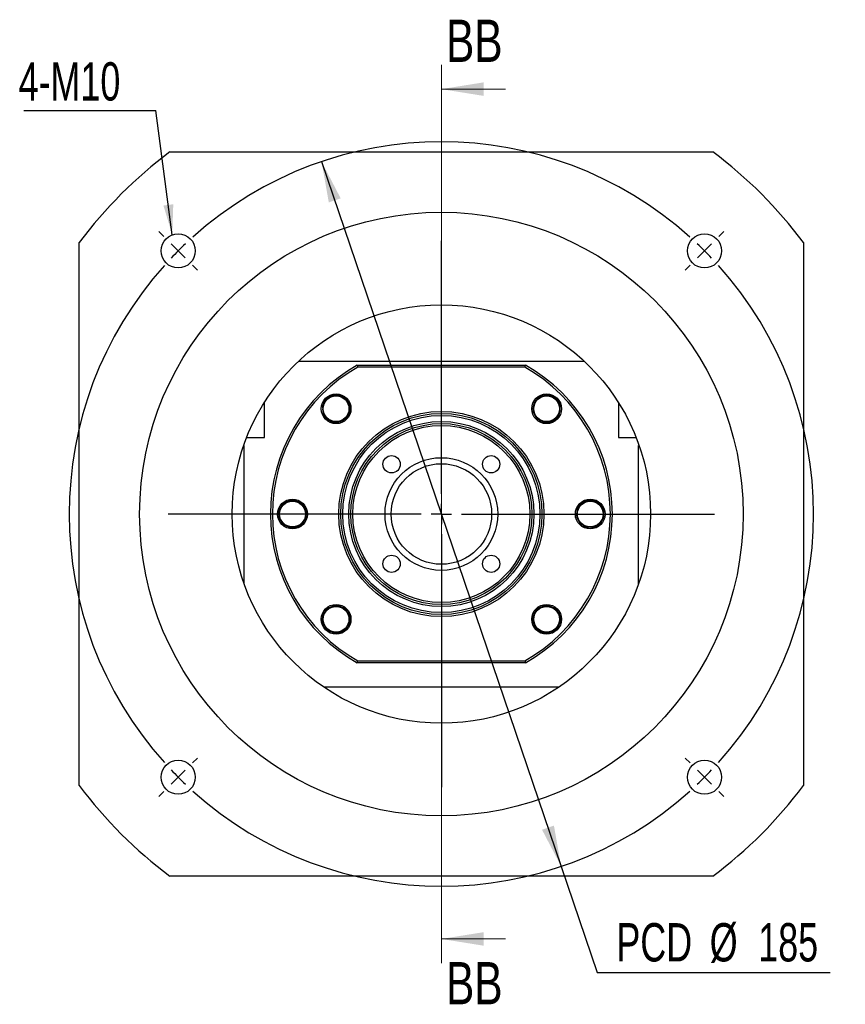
# Paper-space layout 'MBCK25-J' of a CAD drawing. Header units: millimetres. Extents: x 25 to 292, y -2 to 204.
# Tile 1 of 6: x 25 to 93, y 3 to 85. Entities that reach past the tile are written whole.
import ezdxf

# ---------------------------------------------------------------- set-up
doc = ezdxf.new("R2010")
doc.units = ezdxf.units.MM
doc.layers.add('圖層0', color=7, linetype='Continuous')
doc.styles.add('SLDTEXTSTYLE0', font='TXT', dxfattribs={"width": 0.7})
doc.styles.add('SLDTEXTSTYLE3', font='TXT', dxfattribs={"width": 0.75})
doc.dimstyles.new('SLDDIMSTYLE1', dxfattribs={"dimtxt": 3.389974, "dimasz": 2.5, "dimexe": 0, "dimexo": 0.0625, "dimgap": 0.847493, "dimtad": 0, "dimtih": 1, "dimtoh": 1, "dimlfac": 3, "dimrnd": 1e-09, "dimzin": 12, "dimdsep": 46, "dimtxsty": 'SLDTEXTSTYLE0', "dimsah": 1, "dimcen": 0, "dimadec": 0, "dimazin": 3, "dimtfac": 1, "dimtmove": 0, "dimatfit": 3, "dimfxl": 0, "dimfrac": 2, "dimtolj": 1, "dimtzin": 12, "dimarcsym": 0})
doc.dimstyles.new('SLDDIMSTYLE2', dxfattribs={"dimtxt": 0.18, "dimasz": 2.5, "dimexe": 0, "dimexo": 0.0625, "dimgap": 0, "dimtad": 0, "dimtih": 1, "dimtoh": 1, "dimdec": 0, "dimrnd": 1e-09, "dimzin": 0, "dimdsep": 46, "dimtxsty": 'Standard', "dimsah": 1, "dimcen": 0.09, "dimadec": 0, "dimazin": 0, "dimtfac": 2.5, "dimtdec": 0, "dimtofl": 0, "dimtmove": 0, "dimatfit": 3, "dimfxl": 0, "dimfrac": 2, "dimtolj": 1, "dimtzin": 0, "dimarcsym": 0})

# ---------------------------------------------------------------- blocks, each defined once
blk = doc.blocks.new('_D_40')
at = {"layer": '圖層0', "color": 7}
for p, q in [((49.915, 72.855), (69.763, 14.47)), ((69.763, 14.47), (72.752, 5.68)), ((72.752, 5.68), (92.055, 5.68))]:
    blk.add_line(p, q, dxfattribs=at)
for points in [[(49.915, 72.855), (50.513, 69.478), (51.5, 69.814)], [(69.763, 14.47), (69.166, 17.848), (68.179, 17.512)]]:
    blk.add_solid(points, dxfattribs=at)
at = {"layer": '圖層0', "color": 7, "char_height": 3.175, "attachment_point": 1, "style": 'SLDTEXTSTYLE0'}
for s, insert in [('PCD', (74.339, 9.773)), ('%%c', (82.071, 9.773)), ('185', (86.093, 9.773))]:
    blk.add_mtext(s, dxfattribs=dict(at, insert=insert))
blk = doc.blocks.new('SW_NOTE_10')
at = {"layer": '圖層0', "color": 0}
blk.add_line((-10.952, 0), (0, 0), dxfattribs=at)
at = {"layer": '圖層0', "color": 0, "insert": (-11.378, 3.994), "char_height": 3.175, "attachment_point": 1, "style": 'SLDTEXTSTYLE0'}
blk.add_mtext('4-M10', dxfattribs=at)
blk = doc.blocks.new('SW_CENTERMARKSYMBOL_16')
at = {"layer": '圖層0', "color": 0}
for p, q in [((-44.783, 1.179), (-45.196, 1.591)), ((-21.802, -20.136), (-21.802, 0.833)), ((1.179, 1.179), (1.591, 1.591)), ((-43.605, 0), (-44.194, 0.589)), ((-43.605, 0), (-43.016, -0.589)), ((0, 0), (-0.589, -0.589)), ((0, 0), (0.589, 0.589)), ((-42.426, -1.179), (-42.014, -1.591)), ((-1.179, -1.179), (-1.591, -1.591)), ((-21.802, -21.802), (-21.802, -20.969)), ((-23.469, -21.802), (-44.438, -21.802)), ((-21.802, -21.802), (-22.636, -21.802)), ((-21.802, -21.802), (-21.802, -22.636)), ((-21.802, -21.802), (-20.969, -21.802)), ((-20.136, -21.802), (0.833, -21.802)), ((-21.802, -23.469), (-21.802, -44.438)), ((-42.426, -42.426), (-42.014, -42.014)), ((-1.179, -42.426), (-1.591, -42.014)), ((-43.605, -43.605), (-43.016, -43.016)), ((0, -43.605), (-0.589, -43.016)), ((-43.605, -43.605), (-44.194, -44.194)), ((0, -43.605), (0.589, -44.194)), ((-44.783, -44.783), (-45.196, -45.196)), ((1.179, -44.783), (1.591, -45.196))]:
    blk.add_line(p, q, dxfattribs=at)
for start, end in [(48.09707, 131.90293), (135, 136.54853), (133.45147, 135), (45, 46.54853), (43.45147, 45), (138.09707, 221.90293), (318.09707, 41.90293), (223.45147, 225), (315, 316.54853), (225, 226.54853), (313.45147, 315), (228.09707, 311.90293)]:
    blk.add_arc((-21.802, -21.802), 30.833, start, end, dxfattribs=at)

psp = doc.layouts.new('MBCK25-J')

# ---------------------------------------------------------------- linework, layer by layer
at = {"color": 7, "linetype": 'Continuous', "lineweight": 18}
for p, q in [((59.8395, 80.8628), (59.8395, 6.4628)), ((65.1595, 78.8628), (59.8395, 78.8628)), ((65.1595, 8.4628), (59.8395, 8.4628))]:
    psp.add_line(p, q, dxfattribs=at)
at = {"color": 7, "linetype": 'Continuous', "lineweight": 25}
for p, q in [((37.3395, 73.6628), (82.3395, 73.6628)), ((29.8395, 21.1628), (29.8395, 66.1628)), ((89.8395, 66.1628), (89.8395, 21.1628)), ((48.0073, 56.3294), (71.6716, 56.3294)), ((52.8693, 55.9961), (52.9133, 55.8294)), ((52.8693, 55.9961), (66.8096, 55.9961)), ((66.7657, 55.8294), (52.9133, 55.8294)), ((66.7657, 55.8294), (66.8096, 55.9961)), ((45.1728, 49.9961), (45.1728, 52.9004)), ((74.5061, 52.9004), (74.5061, 49.9961)), ((43.7046, 49.9961), (45.1728, 49.9961)), ((74.5061, 49.9961), (75.9743, 49.9961)), ((43.5061, 49.3294), (43.4586, 49.3294)), ((43.5061, 37.8605), (43.5061, 49.3294)), ((76.1728, 37.8605), (76.1728, 49.3294)), ((76.1728, 49.3294), (76.2204, 49.3294)), ((52.8693, 31.3294), (52.9133, 31.4961)), ((66.8096, 31.3294), (52.8693, 31.3294)), ((52.9133, 31.4961), (66.7657, 31.4961)), ((66.7657, 31.4961), (66.8096, 31.3294)), ((69.5863, 29.3294), (50.0927, 29.3294)), ((82.3395, 13.6628), (37.3395, 13.6628))]:
    psp.add_line(p, q, dxfattribs=at)
for centre, radius in [((59.8395, 43.6628), 25), ((38.037, 65.4652), 1.4167), ((81.6419, 65.4652), 1.4167), ((59.8395, 43.6628), 17.3333), ((51.1185, 52.3838), 1.2333), ((51.1185, 52.3838), 1.0667), ((68.5605, 52.3838), 1.2333), ((68.5605, 52.3838), 1.0667), ((59.8395, 43.6628), 8.5), ((59.8395, 43.6628), 8.3333), ((59.8395, 43.6628), 8.1667), ((59.8395, 43.6628), 7.6667), ((59.8395, 43.6628), 7.5), ((59.8395, 43.6628), 7.3333), ((55.7147, 47.7876), 0.7167), ((59.8395, 43.6628), 4.6667), ((63.9643, 47.7876), 0.7167), ((59.8395, 43.6628), 4.1667), ((47.5061, 43.6628), 1.2333), ((72.1728, 43.6628), 1.2333), ((47.5061, 43.6628), 1.1333), ((47.5061, 43.6628), 1.0667), ((72.1728, 43.6628), 1.0667), ((55.7147, 39.538), 0.7167), ((63.9643, 39.538), 0.7167), ((51.1185, 34.9418), 1.2333), ((51.1185, 34.9418), 1.1333), ((51.1185, 34.9418), 1.0667), ((68.5605, 34.9418), 1.2333), ((68.5605, 34.9418), 1.1333), ((68.5605, 34.9418), 1.0667), ((38.037, 21.8603), 1.4167), ((81.6419, 21.8603), 1.4167)]:
    psp.add_circle(centre, radius, dxfattribs=at)
for centre, radius, start, end in [((59.8395, 43.6628), 37.5, 126.869898, 143.130102), ((59.8395, 43.6628), 37.5, 36.869898, 53.130102), ((59.8395, 43.6628), 14.1667, 119.472932, 240.527068), ((59.8395, 43.6628), 14, 119.651845, 240.348155), ((59.8395, 43.6628), 14, 299.651845, 60.348155), ((59.8395, 43.6628), 14.1667, 299.472932, 60.527068), ((51.1185, 52.3838), 1.1333, 180, 169.085732), ((68.5605, 52.3838), 1.1333, 237.200048, 180), ((68.5605, 52.3838), 1.1333, 180, 233.118732), ((72.1728, 43.6628), 1.1333, 237.200048, 180), ((72.1728, 43.6628), 1.1333, 180, 233.118732), ((59.8395, 43.6628), 37.5, 216.869898, 233.130102), ((59.8395, 43.6628), 37.5, 306.869898, 323.130102)]:
    psp.add_arc(centre, radius, start, end, dxfattribs=at)
for points, knots in [([(51.1936, 53.489), (51.1236, 53.49), (50.9921, 53.4918), (50.8028, 53.4506), (50.6305, 53.3841), (50.4717, 53.2894), (50.3306, 53.1699), (50.1715, 52.9808), (50.05, 52.7382), (50.0235, 52.5369), (50.0132, 52.4588)], [0, 0, 0, 0, 0.1205083, 0.2264544, 0.3324004, 0.438346, 0.5442923, 0.6502383, 0.8644385, 1, 1, 1, 1]), ([(52.0065, 51.5796), (52.0346, 51.6128), (52.1071, 51.6984), (52.1912, 51.8576), (52.2596, 52.0499), (52.2923, 52.2488), (52.2907, 52.4508), (52.2554, 52.646), (52.1873, 52.8334), (52.0902, 53.004), (51.9642, 53.1563), (51.8168, 53.2824), (51.6497, 53.3819), (51.487, 53.4443), (51.333, 53.4798), (51.2403, 53.4859), (51.1936, 53.489)], [0, 0, 0, 0, 0.05039436, 0.13005602, 0.20722452, 0.28669759, 0.36262642, 0.44081216, 0.51586054, 0.59310183, 0.66755404, 0.74426118, 0.81719019, 0.89223435, 0.94568552, 1, 1, 1, 1]), ([(69.7552, 52.5678), (69.7418, 52.6282), (69.7138, 52.7538), (69.6297, 52.9335), (69.5168, 53.1015), (69.3753, 53.2493), (69.2132, 53.3687), (69.0323, 53.4589), (68.8423, 53.516), (68.6444, 53.5403), (68.4483, 53.5311), (68.2555, 53.4879), (68.0762, 53.4137), (67.9118, 53.3099), (67.7824, 53.1932), (67.6809, 53.0721), (67.6334, 52.9922), (67.6094, 52.9519)], [0, 0, 0, 0, 0.0651817, 0.1356361, 0.2081469, 0.2783883, 0.3507275, 0.4198405, 0.4910078, 0.5593196, 0.6296272, 0.6973962, 0.7672178, 0.8336003, 0.901908, 0.950561, 1, 1, 1, 1]), ([(50.0132, 52.4588), (50.0108, 52.5192), (50.0067, 52.6234), (50.0287, 52.7253), (50.0379, 52.7681)], [0, 0, 0, 0, 0.5794833, 1, 1, 1, 1]), ([(67.6094, 52.9519), (67.5769, 52.89), (67.5157, 52.7736), (67.4665, 52.5862), (67.4476, 52.4025), (67.46, 52.2181), (67.5025, 52.0381), (67.5989, 51.8105), (67.7599, 51.5922), (67.9274, 51.4773), (67.9923, 51.4328)], [0, 0, 0, 0, 0.1205085, 0.2264543, 0.3324002, 0.4383462, 0.544292, 0.650238, 0.8644387, 1, 1, 1, 1]), ([(67.9923, 51.4328), (67.9374, 51.458), (67.8427, 51.5016), (67.7618, 51.5673), (67.7278, 51.595)], [0, 0, 0, 0, 0.57948312, 1, 1, 1, 1]), ([(48.0743, 44.6138), (48.1292, 44.5885), (48.2239, 44.5449), (48.3048, 44.4792), (48.3388, 44.4515)], [0, 0, 0, 0, 0.57948337, 1, 1, 1, 1]), ([(48.4571, 43.0946), (48.4897, 43.1565), (48.5509, 43.2729), (48.6001, 43.4603), (48.619, 43.644), (48.6066, 43.8285), (48.5641, 44.0085), (48.4677, 44.236), (48.3067, 44.4543), (48.1392, 44.5692), (48.0743, 44.6138)], [0, 0, 0, 0, 0.1205083, 0.2264543, 0.3324003, 0.4383462, 0.5442922, 0.6502382, 0.864439, 1, 1, 1, 1]), ([(71.2218, 44.2309), (71.1892, 44.169), (71.128, 44.0527), (71.0788, 43.8652), (71.0599, 43.6815), (71.0723, 43.4971), (71.1149, 43.3171), (71.2112, 43.0895), (71.3723, 42.8712), (71.5397, 42.7563), (71.6046, 42.7118)], [0, 0, 0, 0, 0.1205083, 0.2264543, 0.3324003, 0.4383462, 0.5442922, 0.6502382, 0.864439, 1, 1, 1, 1]), ([(73.3675, 43.8468), (73.3541, 43.9072), (73.3262, 44.0328), (73.242, 44.2125), (73.1291, 44.3805), (72.9876, 44.5283), (72.8255, 44.6478), (72.6447, 44.738), (72.4547, 44.795), (72.2568, 44.8193), (72.0607, 44.8101), (71.8678, 44.7669), (71.6886, 44.6927), (71.5242, 44.5889), (71.3948, 44.4722), (71.2933, 44.3511), (71.2458, 44.2712), (71.2218, 44.2309)], [0, 0, 0, 0, 0.0651818, 0.1356363, 0.2081469, 0.2783884, 0.3507276, 0.4198404, 0.4910077, 0.5593197, 0.6296273, 0.6973963, 0.7672178, 0.8336001, 0.901908, 0.950561, 1, 1, 1, 1]), ([(47.5365, 42.5174), (47.5644, 42.5181), (47.6564, 42.5204), (47.8111, 42.5599), (47.9904, 42.6325), (48.1548, 42.7367), (48.2842, 42.8533), (48.3857, 42.9745), (48.4332, 43.0543), (48.4571, 43.0946)], [0, 0, 0, 0, 0.0735424, 0.243061, 0.4177141, 0.583764, 0.7546307, 0.8763323, 1, 1, 1, 1]), ([(71.6046, 42.7118), (71.5498, 42.737), (71.4551, 42.7806), (71.3742, 42.8464), (71.3402, 42.874)], [0, 0, 0, 0, 0.57948337, 1, 1, 1, 1]), ([(51.6867, 35.8928), (51.7415, 35.8675), (51.8362, 35.824), (51.9171, 35.7582), (51.9511, 35.7306)], [0, 0, 0, 0, 0.57948312, 1, 1, 1, 1]), ([(52.0695, 34.3736), (52.1021, 34.4355), (52.1633, 34.5519), (52.2125, 34.7394), (52.2313, 34.923), (52.219, 35.1075), (52.1764, 35.2875), (52.0801, 35.5151), (51.919, 35.7333), (51.7516, 35.8483), (51.6867, 35.8928)], [0, 0, 0, 0, 0.1205085, 0.2264543, 0.3324002, 0.4383462, 0.544292, 0.650238, 0.8644387, 1, 1, 1, 1]), ([(51.1489, 33.7964), (51.1767, 33.7971), (51.2688, 33.7994), (51.4234, 33.8389), (51.6027, 33.9116), (51.7671, 34.0157), (51.8965, 34.1324), (51.998, 34.2535), (52.0455, 34.3334), (52.0695, 34.3736)], [0, 0, 0, 0, 0.07354183, 0.2430606, 0.41771376, 0.58376421, 0.75463063, 0.87633232, 1, 1, 1, 1]), ([(67.3929, 34.9753), (67.3924, 34.9425), (67.3908, 34.8423), (67.4246, 34.6795), (67.4914, 34.4921), (67.5888, 34.3215), (67.7147, 34.1692), (67.8622, 34.0432), (68.0292, 33.9437), (68.1919, 33.8813), (68.3459, 33.8458), (68.4386, 33.8396), (68.4854, 33.8365)], [0, 0, 0, 0, 0.05621543, 0.17198818, 0.28311532, 0.39748959, 0.50773397, 0.62131729, 0.72930619, 0.84042709, 0.91957437, 1, 1, 1, 1]), ([(68.4854, 33.8365), (68.5553, 33.8356), (68.6868, 33.8338), (68.8762, 33.875), (69.0484, 33.9415), (69.2072, 34.0361), (69.3483, 34.1557), (69.5075, 34.3448), (69.629, 34.5873), (69.6555, 34.7887), (69.6657, 34.8667)], [0, 0, 0, 0, 0.1205083, 0.2264544, 0.3324004, 0.438346, 0.5442923, 0.6502383, 0.8644385, 1, 1, 1, 1]), ([(69.6657, 34.8667), (69.6681, 34.8064), (69.6722, 34.7022), (69.6503, 34.6003), (69.6411, 34.5574)], [0, 0, 0, 0, 0.5794833, 1, 1, 1, 1])]:
    psp.add_open_spline(points, degree=3, knots=knots, dxfattribs=at)
at = {"color": 7, "linetype": 'Continuous', "lineweight": 18}
for points in [[(59.8395, 78.8628), (63.3395, 78.3028), (63.3395, 79.4228)], [(59.8395, 8.4628), (63.3395, 7.9028), (63.3395, 9.0228)]]:
    psp.add_solid(points, dxfattribs=at)

# ---------------------------------------------------------------- block references
at = {"layer": '圖層0', "color": 7}
for name, p in [('SW_NOTE_10', (36.1965, 77.0966)), ('SW_CENTERMARKSYMBOL_16', (81.6419, 65.4652))]:
    psp.add_blockref(name, p, dxfattribs=at)

# ---------------------------------------------------------------- texts
at = {"color": 7, "linetype": 'Continuous', "char_height": 3.5, "attachment_point": 1, "style": 'SLDTEXTSTYLE3'}
for insert in [(60.229, 84.6149), (60.229, 6.5473)]:
    psp.add_mtext('BB', dxfattribs=dict(at, insert=insert))

# ---------------------------------------------------------------- dimensions: what is measured, and where the dimension line sits
at = {"layer": '圖層0', "color": 7}
dim = psp.add_diameter_dim_2p(p1=(69.7635, 14.4702), p2=(49.9155, 72.8554), text='PCD<>', dimstyle='SLDDIMSTYLE1', dxfattribs=at)
dim.commit()
dim.dimension.update_dxf_attribs({"geometry": '_D_40', "text_midpoint": (83.1969, 8.217), "dimtype": 163})

# ---------------------------------------------------------------- leaders
psp.add_leader([(37.5458, 66.794), (36.1965, 77.0966)], dimstyle='SLDDIMSTYLE2', dxfattribs=at)

doc.saveas('drawing.dxf')
